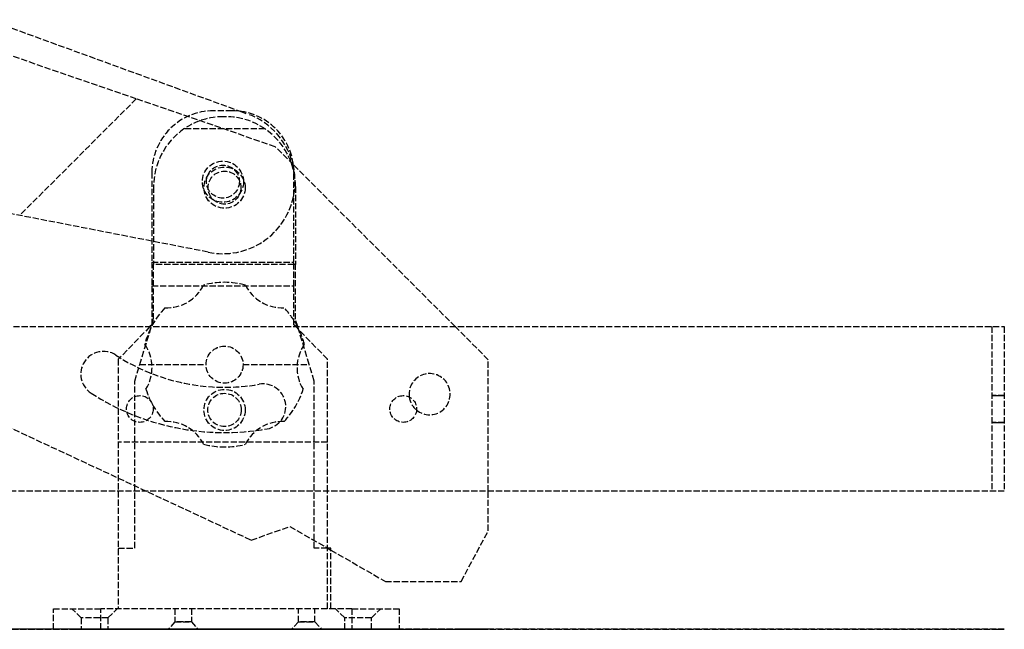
# Model space of a CAD drawing. Header units: millimetres. Extents: x -225 to 321, y -321 to 225.
# Tile 14 of 14: x 82 to 321, y 0 to 148. Entities that reach past the tile are written whole.
import ezdxf

# ---------------------------------------------------------------- set-up
doc = ezdxf.new("R2010")
doc.units = ezdxf.units.MM
doc.header["$LTSCALE"] = 10
doc.linetypes.add('ALLCAD_Strich', pattern=[0.2, 0.15, -0.05])
doc.layers.add('BESCH_KONT_sich_schn_ansi_2d', color=40, linetype='Continuous')
doc.layers.add('BESCH_KONT_sich_schn_grun_2d', color=10, linetype='Continuous')

msp = doc.modelspace()

# ---------------------------------------------------------------- linework, layer by layer
at = {"layer": 'BESCH_KONT_sich_schn_ansi_2d', "linetype": 'ALLCAD_Strich'}
for p, q in [((321.48, 0, 660), (-33.52, 0, 660)), ((-33.52, 0, 657.5), (318.48, 0, 657.5)), ((138.56, 0, 10.1), (-11.63, 0, 10.1)), ((128.09, 0, 603.8), (35.74, 0, 603.8)), ((46.4, 0, 23.1), (138.56, 0, 23.1)), ((110.62, 0, 23.1), (58.11, 0, 36.1)), ((128.09, 0, 615.8), (74.76, 0, 615.8)), ((97.15, 0, 10.1), (97.15, 0, 23.1)), ((99.66, 0, 10.1), (99.66, 0, 23.1)), ((102, 0, 628.5), (163, 0, 628.5)), ((102, 0, 651.5), (163, 0, 651.5)), ((102, 0, 61.5), (163, 0, 61.5)), ((102, 0, 38.5), (163, 0, 38.5)), ((105.65, 0, 10.1), (105.65, 0, 23.1)), ((106.26, 0, 623), (157.06, 0, 623)), ((106.26, 0, 628.5), (106.26, 0, 623)), ((106.26, 0, 61.5), (106.26, 0, 61.54)), ((106.26, 0, 61.54), (110.27, 0, 61.54)), ((157.06, 0, 651), (106.26, 0, 651)), ((157.06, 0, 647.56), (106.26, 0, 647.56)), ((106.26, 0, 629), (106.26, 0, 628.5)), ((106.26, 0, 651), (106.26, 0, 629)), ((106.26, 0, 629), (157.06, 0, 629)), ((114.42, 0, 644.88), (106.26, 0, 645.67)), ((106.26, 0, 61.5), (106.26, 0, 38.5)), ((157.86, 0, 38.5), (106.26, 0, 38.5)), ((108.23, 0, 657.5), (108.23, 0, 660)), ((110.27, 0, 61.54), (110.27, 0, 61.62)), ((110.27, 0, 61.62), (153.85, 0, 61.62)), ((110.27, 0, 38.5), (110.27, 0, 61.54)), ((110.27, 0, 61.11), (111.48, 0, 60.97)), ((111.48, 0, 60.97), (114.82, 0, 60.1)), ((111.48, 0, 60.97), (127.56, 0, 60.97)), ((112.68, 0, 73.25), (112.97, 0, 73.25)), ((112.68, 0, 68.25), (112.68, 0, 73.25)), ((112.97, 0, 68.25), (112.68, 0, 68.25)), ((112.97, 0, 73.25), (112.97, 0, 68.25)), ((117.59, 0, 73.25), (112.97, 0, 73.25)), ((112.97, 0, 68.25), (117.59, 0, 68.25)), ((114.42, 0, 623), (114.42, 0, 644.88)), ((114.42, 0, 644), (148.9, 0, 644)), ((114.45, 0, 73.25), (114.45, 0, 68.25)), ((114.73, 0, 657.5), (114.73, 0, 660)), ((149.3, 0, 59.04), (114.82, 0, 59.04)), ((114.82, 0, 60.1), (114.82, 0, 38.5)), ((117.59, 0, 68.25), (117.59, 0, 73.25)), ((126.99, 0, 68.25), (117.59, 0, 68.25)), ((117.59, 0, 73.25), (126.99, 0, 73.25)), ((141.92, 0, 54.32), (122.2, 0, 54.32)), ((126.66, 0, 603.8), (126.66, 0, 615.8)), ((126.99, 0, 73.25), (126.99, 0, 68.25)), ((137.13, 0, 73.25), (126.99, 0, 73.25)), ((126.99, 0, 68.25), (137.13, 0, 68.25)), ((137.06, 0, 38), (127.06, 0, 38)), ((127.06, 0, 38), (127.06, 0, 23.1)), ((127.06, 0, 10.1), (127.06, 0, 23.1)), ((127.06, 0, 16.5), (137.06, 0, 16.5)), ((127.06, 0, 23.1), (127.06, 0, 16.5)), ((127.56, 0, 68.25), (127.56, 0, 61.62)), ((127.56, 0, 38.5), (127.56, 0, 38)), ((127.56, 0, 32.25), (136.56, 0, 32.25)), ((127.56, 0, 61.62), (127.56, 0, 60.97)), ((127.56, 0, 38.5), (127.56, 0, 38.5)), ((127.56, 0, 38), (127.56, 0, 32.25)), ((127.66, 0, 588.5), (135.66, 0, 588.5)), ((127.66, 0, 623), (127.66, 0, 615.8)), ((127.66, 0, 603.8), (127.66, 0, 588.5)), ((127.66, 0, 615.8), (127.66, 0, 603.8)), ((128.01, 0, 7), (136.11, 0, 7)), ((128.01, 0, 7), (128.01, 0, 10.1)), ((128.01, 0, 10.1), (128.01, 0, 16.5)), ((128.06, 0, 10), (136.06, 0, 10)), ((128.06, 0, 38.5), (128.06, 0, 10)), ((128.09, 0, 615.8), (128.09, 0, 615.8)), ((128.09, 0, 615.8), (149.19, 0, 615.8)), ((128.09, 0, 603.8), (149.19, 0, 603.8)), ((128.09, 0, 603.8), (128.09, 0, 603.8)), ((128.09, 0, 615.8), (128.09, 0, 603.8)), ((128.09, 0, 615.8), (128.09, 0, 603.8)), ((129.42, 0, 638.11), (129.42, 0, 623)), ((133.9, 0, 638.11), (129.42, 0, 638.11)), ((131.82, 0, 53.84), (131.82, 0, 38.5)), ((132.3, 0, 53.84), (131.82, 0, 53.84)), ((132.3, 0, 53.84), (132.3, 0, 38.5)), ((133.9, 0, 623), (133.9, 0, 638.11)), ((135.66, 0, 623), (135.66, 0, 615.8)), ((135.66, 0, 603.8), (135.66, 0, 588.5)), ((135.66, 0, 615.8), (135.66, 0, 603.8)), ((136.06, 0, 38.5), (136.06, 0, 10)), ((136.11, 0, 7), (136.11, 0, 10.1)), ((136.11, 0, 10.1), (136.11, 0, 16.5)), ((136.56, 0, 68.25), (136.56, 0, 61.62)), ((136.56, 0, 38.5), (136.56, 0, 38)), ((136.56, 0, 60.97), (152.64, 0, 60.97)), ((136.56, 0, 61.62), (136.56, 0, 60.97)), ((136.56, 0, 38.5), (136.56, 0, 38.5)), ((136.56, 0, 38), (136.56, 0, 32.25)), ((136.66, 0, 603.8), (136.66, 0, 615.8)), ((137.06, 0, 38), (137.06, 0, 23.1)), ((137.06, 0, 10.1), (137.06, 0, 23.1)), ((137.06, 0, 23.1), (137.06, 0, 16.5)), ((137.13, 0, 73.25), (146.53, 0, 73.25)), ((137.13, 0, 68.25), (137.13, 0, 73.25)), ((146.53, 0, 68.25), (137.13, 0, 68.25)), ((137.61, 0, 615.8), (137.61, 0, 603.8)), ((137.61, 0, 615.8), (137.61, 0, 603.8)), ((138.56, 0, 23.1), (147.91, 0, 23.1)), ((138.56, 0, 10.1), (138.56, 0, 23.1)), ((147.91, 0, 10.1), (138.56, 0, 10.1)), ((140.48, 0, 10.1), (140.48, 0, 23.1)), ((142.39, 0, 10.1), (142.39, 0, 23.1)), ((144.4, 0, 10.1), (144.4, 0, 23.1)), ((146.53, 0, 73.25), (146.53, 0, 68.25)), ((151.15, 0, 73.25), (146.53, 0, 73.25)), ((146.53, 0, 68.25), (151.15, 0, 68.25)), ((146.94, 0, 10.1), (146.94, 0, 23.1)), ((147.91, 0, 23.1), (171.14, 0, 23.1)), ((147.91, 0, 23.1), (147.91, 0, 10.1)), ((171.14, 0, 10.1), (147.91, 0, 10.1)), ((148.9, 0, 623), (148.9, 0, 644.88)), ((157.06, 0, 645.67), (148.9, 0, 644.88)), ((149.19, 0, 603.8), (149.19, 0, 615.8)), ((152.64, 0, 60.97), (149.3, 0, 60.1)), ((149.3, 0, 60.1), (149.3, 0, 38.5)), ((149.67, 0, 68.25), (149.67, 0, 73.25)), ((151.15, 0, 68.25), (151.15, 0, 73.25)), ((151.44, 0, 68.25), (151.15, 0, 68.25)), ((151.15, 0, 73.25), (151.44, 0, 73.25)), ((151.44, 0, 73.25), (151.44, 0, 68.25)), ((153.85, 0, 61.11), (152.64, 0, 60.97)), ((157.86, 0, 61.54), (153.85, 0, 61.54)), ((153.85, 0, 61.54), (153.85, 0, 61.62)), ((153.85, 0, 38.5), (153.85, 0, 61.54)), ((157.06, 0, 623), (157.06, 0, 628.5)), ((157.06, 0, 629), (157.06, 0, 651)), ((157.06, 0, 628.5), (157.06, 0, 629)), ((157.86, 0, 61.5), (157.86, 0, 61.54)), ((157.86, 0, 61.5), (157.86, 0, 38.5)), ((171.14, 0, 23.1), (189.55, 0, 23.1)), ((171.14, 0, 23.1), (171.14, 0, 10.1)), ((189.55, 0, 10.1), (171.14, 0, 10.1)), ((172.23, 0, 657.5), (172.23, 0, 660)), ((176.88, 0, 10.1), (176.88, 0, 23.1)), ((178.73, 0, 657.5), (178.73, 0, 660)), ((186.88, 0, 10.1), (186.88, 0, 23.1)), ((189.55, 0, 23.1), (196.14, 0, 23.1)), ((189.55, 0, 23.1), (189.55, 0, 10.1)), ((196.14, 0, 10.1), (189.55, 0, 10.1)), ((196.14, 0, 23.1), (196.14, 0, 10.1)), ((318.48, 0, 657.5), (318.48, 0, 622.5)), ((321.48, 0, 622.5), (318.48, 0, 622.5)), ((318.48, 0, 630), (318.98, 0, 630)), ((321.48, 0, 633.25), (318.48, 0, 633.25)), ((321.48, 0, 641.75), (318.48, 0, 641.75)), ((321.48, 0, 648.25), (318.48, 0, 648.25)), ((318.98, 0, 630), (319.6, 0, 630)), ((319.6, 0, 630), (320.23, 0, 630)), ((320.23, 0, 630), (320.85, 0, 630)), ((320.85, 0, 630), (321.48, 0, 630)), ((321.48, 0, 622.5), (321.48, 0, 660))]:
    msp.add_line(p, q, dxfattribs=at)
at = {"layer": 'BESCH_KONT_sich_schn_ansi_2d', "linetype": 'ALLCAD_Strich', "extrusion": (0, -1, 0)}
for centre in [(100.5, 635), (100.5, 45), (164.5, 635), (164.5, 45)]:
    msp.add_circle(centre, 5.5, dxfattribs=at)
at = {"layer": 'BESCH_KONT_sich_schn_ansi_2d', "linetype": 'ALLCAD_Strich', "extrusion": (0, 1, 0)}
for centre, radius in [((-100.5, 635), 3.25), ((-100.5, 45), 3.25), ((-122, 640), 3.65), ((-122, 50), 3.65), ((-152, 640), 3.65), ((-152, 50), 3.65), ((-164.5, 635), 3.25), ((-164.5, 45), 3.25)]:
    msp.add_circle(centre, radius, dxfattribs=at)
for centre, start, end in [((-102, 640), 0.0001, 90), ((-102, 640), 270, 0), ((-102, 50), 270, 0), ((-102, 50), 0.0001, 90), ((-163, 640), 180, 270), ((-163, 640), 90, 179.9999), ((-163, 50), 180, 270), ((-163, 50), 90, 179.9999)]:
    msp.add_arc(centre, 11.5, start, end, dxfattribs=at)
at = {"layer": 'BESCH_KONT_sich_schn_ansi_2d', "linetype": 'ALLCAD_Strich', "extrusion": (0, -1, 0)}
for centre, major_axis, ratio, start_param, end_param in [((129.42, 0, 640.51), (15, 0), 0.160225, -3.141593, -1.570796), ((131.82, 0, 56.57), (17, 0), 0.160225, 4.111489, 4.712389), ((132.06, 0, 60.97), (-4.5, 0), 0.034595, -3.141192, -0.0004), ((132.06, 0, 60.97), (-4.5, 0), 0.079375, -0.0004, 3.141993), ((133.9, 0, 640.51), (15, 0), 0.160225, -1.570796, 0), ((132.3, 0, 56.33), (17, 0), 0.143379, -0.969896, 0)]:
    msp.add_ellipse(centre, major_axis=major_axis, ratio=ratio, start_param=start_param, end_param=end_param, dxfattribs=at)
at = {"layer": 'BESCH_KONT_sich_schn_ansi_2d', "linetype": 'ALLCAD_Strich', "extrusion": (0, 1, 0)}
for centre, ratio, start_param, end_param in [((131.82, 0, 56.33), 0.143379, -0.969896, 0), ((132.3, 0, 56.57), 0.160225, 4.111489, 4.712389)]:
    msp.add_ellipse(centre, major_axis=(-17, 0), ratio=ratio, start_param=start_param, end_param=end_param, dxfattribs=at)
at = {"layer": 'BESCH_KONT_sich_schn_ansi_2d', "linetype": 'ALLCAD_Strich'}
for points, knots in [([(124, 0, 640), (124, 0, 640.13), (123.99, 0, 640.26), (123.94, 0, 640.51), (123.9, 0, 640.64), (123.8, 0, 640.89), (123.73, 0, 641.01), (123.59, 0, 641.23), (123.5, 0, 641.33), (123.33, 0, 641.5), (123.23, 0, 641.59), (123.01, 0, 641.73), (122.89, 0, 641.8), (122.64, 0, 641.9), (122.51, 0, 641.94), (122.26, 0, 641.99), (122.13, 0, 642), (121.87, 0, 642), (121.74, 0, 641.99), (121.49, 0, 641.94), (121.36, 0, 641.9), (121.11, 0, 641.8), (120.99, 0, 641.73), (120.77, 0, 641.59), (120.67, 0, 641.5), (120.5, 0, 641.33), (120.41, 0, 641.23), (120.27, 0, 641.01), (120.2, 0, 640.89), (120.1, 0, 640.64), (120.06, 0, 640.51), (120.01, 0, 640.26), (120, 0, 640.13), (120, 0, 639.87), (120.01, 0, 639.74), (120.06, 0, 639.49), (120.1, 0, 639.36), (120.2, 0, 639.11), (120.27, 0, 638.99), (120.41, 0, 638.77), (120.5, 0, 638.67), (120.67, 0, 638.5), (120.77, 0, 638.41), (120.99, 0, 638.27), (121.11, 0, 638.2), (121.36, 0, 638.1), (121.49, 0, 638.06), (121.74, 0, 638.01), (121.87, 0, 638), (122.13, 0, 638), (122.26, 0, 638.01), (122.51, 0, 638.06), (122.64, 0, 638.1), (122.89, 0, 638.2), (123.01, 0, 638.27), (123.23, 0, 638.41), (123.33, 0, 638.5), (123.5, 0, 638.67), (123.59, 0, 638.77), (123.73, 0, 638.99), (123.8, 0, 639.11), (123.9, 0, 639.36), (123.94, 0, 639.49), (123.99, 0, 639.74), (124, 0, 639.87), (124, 0, 640)], [0, 0, 0, 0, 0.376688, 0.376688, 0.753376, 0.753376, 1.130064, 1.130064, 1.506752, 1.506752, 1.883439, 1.883439, 2.260126, 2.260126, 2.636814, 2.636814, 3.013501, 3.013501, 3.390187, 3.390187, 3.766872, 3.766872, 4.143558, 4.143558, 4.520244, 4.520244, 4.896929, 4.896929, 5.273615, 5.273615, 5.6503, 5.6503, 6.026985, 6.026985, 6.40367, 6.40367, 6.780356, 6.780356, 7.157041, 7.157041, 7.533726, 7.533726, 7.910413, 7.910413, 8.287099, 8.287099, 8.663785, 8.663785, 9.040471, 9.040471, 9.417159, 9.417159, 9.793846, 9.793846, 10.170534, 10.170534, 10.547221, 10.547221, 10.92391, 10.92391, 11.300598, 11.300598, 11.677286, 11.677286, 12.053974, 12.053974, 12.053974, 12.053974]), ([(124, 0, 50), (124, 0, 50.13), (123.99, 0, 50.26), (123.94, 0, 50.51), (123.9, 0, 50.64), (123.8, 0, 50.89), (123.73, 0, 51.01), (123.59, 0, 51.23), (123.5, 0, 51.33), (123.33, 0, 51.5), (123.23, 0, 51.59), (123.01, 0, 51.73), (122.89, 0, 51.8), (122.64, 0, 51.9), (122.51, 0, 51.94), (122.26, 0, 51.99), (122.13, 0, 52), (121.87, 0, 52), (121.74, 0, 51.99), (121.49, 0, 51.94), (121.36, 0, 51.9), (121.11, 0, 51.8), (120.99, 0, 51.73), (120.77, 0, 51.59), (120.67, 0, 51.5), (120.5, 0, 51.33), (120.41, 0, 51.23), (120.27, 0, 51.01), (120.2, 0, 50.89), (120.1, 0, 50.64), (120.06, 0, 50.51), (120.01, 0, 50.26), (120, 0, 50.13), (120, 0, 49.87), (120.01, 0, 49.74), (120.06, 0, 49.49), (120.1, 0, 49.36), (120.2, 0, 49.11), (120.27, 0, 48.99), (120.41, 0, 48.77), (120.5, 0, 48.67), (120.67, 0, 48.5), (120.77, 0, 48.41), (120.99, 0, 48.27), (121.11, 0, 48.2), (121.36, 0, 48.1), (121.49, 0, 48.06), (121.74, 0, 48.01), (121.87, 0, 48), (122.13, 0, 48), (122.26, 0, 48.01), (122.51, 0, 48.06), (122.64, 0, 48.1), (122.89, 0, 48.2), (123.01, 0, 48.27), (123.23, 0, 48.41), (123.33, 0, 48.5), (123.5, 0, 48.67), (123.59, 0, 48.77), (123.73, 0, 48.99), (123.8, 0, 49.11), (123.9, 0, 49.36), (123.94, 0, 49.49), (123.99, 0, 49.74), (124, 0, 49.87), (124, 0, 50)], [0, 0, 0, 0, 0.376688, 0.376688, 0.753376, 0.753376, 1.130064, 1.130064, 1.506752, 1.506752, 1.883439, 1.883439, 2.260126, 2.260126, 2.636814, 2.636814, 3.013501, 3.013501, 3.390187, 3.390187, 3.766872, 3.766872, 4.143558, 4.143558, 4.520244, 4.520244, 4.896929, 4.896929, 5.273615, 5.273615, 5.6503, 5.6503, 6.026985, 6.026985, 6.40367, 6.40367, 6.780356, 6.780356, 7.157041, 7.157041, 7.533726, 7.533726, 7.910413, 7.910413, 8.287099, 8.287099, 8.663785, 8.663785, 9.040471, 9.040471, 9.417159, 9.417159, 9.793846, 9.793846, 10.170534, 10.170534, 10.547221, 10.547221, 10.92391, 10.92391, 11.300598, 11.300598, 11.677286, 11.677286, 12.053974, 12.053974, 12.053974, 12.053974]), ([(150, 0, 640), (150, 0, 639.87), (150.01, 0, 639.74), (150.06, 0, 639.49), (150.1, 0, 639.36), (150.2, 0, 639.11), (150.27, 0, 638.99), (150.41, 0, 638.77), (150.5, 0, 638.67), (150.67, 0, 638.5), (150.77, 0, 638.41), (150.99, 0, 638.27), (151.11, 0, 638.2), (151.36, 0, 638.1), (151.49, 0, 638.06), (151.74, 0, 638.01), (151.87, 0, 638), (152.13, 0, 638), (152.26, 0, 638.01), (152.51, 0, 638.06), (152.64, 0, 638.1), (152.89, 0, 638.2), (153.01, 0, 638.27), (153.23, 0, 638.41), (153.33, 0, 638.5), (153.5, 0, 638.67), (153.59, 0, 638.77), (153.73, 0, 638.99), (153.8, 0, 639.11), (153.9, 0, 639.36), (153.94, 0, 639.49), (153.99, 0, 639.74), (154, 0, 639.87), (154, 0, 640.13), (153.99, 0, 640.26), (153.94, 0, 640.51), (153.9, 0, 640.64), (153.8, 0, 640.89), (153.73, 0, 641.01), (153.59, 0, 641.23), (153.5, 0, 641.33), (153.33, 0, 641.5), (153.23, 0, 641.59), (153.01, 0, 641.73), (152.89, 0, 641.8), (152.64, 0, 641.9), (152.51, 0, 641.94), (152.26, 0, 641.99), (152.13, 0, 642), (151.87, 0, 642), (151.74, 0, 641.99), (151.49, 0, 641.94), (151.36, 0, 641.9), (151.11, 0, 641.8), (150.99, 0, 641.73), (150.77, 0, 641.59), (150.67, 0, 641.5), (150.5, 0, 641.33), (150.41, 0, 641.23), (150.27, 0, 641.01), (150.2, 0, 640.89), (150.1, 0, 640.64), (150.06, 0, 640.51), (150.01, 0, 640.26), (150, 0, 640.13), (150, 0, 640)], [0, 0, 0, 0, 0.376687, 0.376687, 0.753373, 0.753373, 1.13006, 1.13006, 1.506747, 1.506747, 1.883433, 1.883433, 2.26012, 2.26012, 2.636807, 2.636807, 3.013494, 3.013494, 3.39018, 3.39018, 3.766867, 3.766867, 4.143554, 4.143554, 4.52024, 4.52024, 4.896927, 4.896927, 5.273614, 5.273614, 5.6503, 5.6503, 6.026987, 6.026987, 6.403674, 6.403674, 6.780361, 6.780361, 7.157047, 7.157047, 7.533734, 7.533734, 7.910421, 7.910421, 8.287107, 8.287107, 8.663794, 8.663794, 9.040481, 9.040481, 9.417167, 9.417167, 9.793854, 9.793854, 10.170541, 10.170541, 10.547228, 10.547228, 10.923914, 10.923914, 11.300601, 11.300601, 11.677288, 11.677288, 12.053974, 12.053974, 12.053974, 12.053974]), ([(150, 0, 50), (150, 0, 49.87), (150.01, 0, 49.74), (150.06, 0, 49.49), (150.1, 0, 49.36), (150.2, 0, 49.11), (150.27, 0, 48.99), (150.41, 0, 48.77), (150.5, 0, 48.67), (150.67, 0, 48.5), (150.77, 0, 48.41), (150.99, 0, 48.27), (151.11, 0, 48.2), (151.36, 0, 48.1), (151.49, 0, 48.06), (151.74, 0, 48.01), (151.87, 0, 48), (152.13, 0, 48), (152.26, 0, 48.01), (152.51, 0, 48.06), (152.64, 0, 48.1), (152.89, 0, 48.2), (153.01, 0, 48.27), (153.23, 0, 48.41), (153.33, 0, 48.5), (153.5, 0, 48.67), (153.59, 0, 48.77), (153.73, 0, 48.99), (153.8, 0, 49.11), (153.9, 0, 49.36), (153.94, 0, 49.49), (153.99, 0, 49.74), (154, 0, 49.87), (154, 0, 50.13), (153.99, 0, 50.26), (153.94, 0, 50.51), (153.9, 0, 50.64), (153.8, 0, 50.89), (153.73, 0, 51.01), (153.59, 0, 51.23), (153.5, 0, 51.33), (153.33, 0, 51.5), (153.23, 0, 51.59), (153.01, 0, 51.73), (152.89, 0, 51.8), (152.64, 0, 51.9), (152.51, 0, 51.94), (152.26, 0, 51.99), (152.13, 0, 52), (151.87, 0, 52), (151.74, 0, 51.99), (151.49, 0, 51.94), (151.36, 0, 51.9), (151.11, 0, 51.8), (150.99, 0, 51.73), (150.77, 0, 51.59), (150.67, 0, 51.5), (150.5, 0, 51.33), (150.41, 0, 51.23), (150.27, 0, 51.01), (150.2, 0, 50.89), (150.1, 0, 50.64), (150.06, 0, 50.51), (150.01, 0, 50.26), (150, 0, 50.13), (150, 0, 50)], [0, 0, 0, 0, 0.376687, 0.376687, 0.753373, 0.753373, 1.13006, 1.13006, 1.506747, 1.506747, 1.883433, 1.883433, 2.26012, 2.26012, 2.636807, 2.636807, 3.013494, 3.013494, 3.39018, 3.39018, 3.766867, 3.766867, 4.143554, 4.143554, 4.52024, 4.52024, 4.896927, 4.896927, 5.273614, 5.273614, 5.6503, 5.6503, 6.026987, 6.026987, 6.403674, 6.403674, 6.780361, 6.780361, 7.157047, 7.157047, 7.533734, 7.533734, 7.910421, 7.910421, 8.287107, 8.287107, 8.663794, 8.663794, 9.040481, 9.040481, 9.417167, 9.417167, 9.793854, 9.793854, 10.170541, 10.170541, 10.547228, 10.547228, 10.923914, 10.923914, 11.300601, 11.300601, 11.677288, 11.677288, 12.053974, 12.053974, 12.053974, 12.053974])]:
    msp.add_open_spline(points, degree=3, knots=knots, dxfattribs=at)
at = {"layer": 'BESCH_KONT_sich_schn_grun_2d', "linetype": 'ALLCAD_Strich'}
for p, q in [((110.62, 128.86), (58.11, 146.94)), ((74.76, 148.09), (135.86, 125.85)), ((110.62, 128.86), (82.3, 100.55)), ((144.4, 117.23), (110.62, 128.86)), ((133.9, 125.98), (129.42, 125.98)), ((132.3, 124.53), (131.82, 124.53)), ((135.86, 125.85), (137.61, 125.22)), ((137.61, 125.22), (137.61, 125.22)), ((141.92, 121.56), (122.2, 121.56)), ((148.79, 112.84), (144.4, 117.23)), ((188.11, 73.52), (148.79, 112.84)), ((114.42, 110.98), (114.42, 89.22)), ((148.9, 89.22), (148.9, 110.98)), ((114.82, 107.53), (114.82, 88.59)), ((149.3, 107.53), (149.3, 88.59)), ((114.42, 94.29), (74.76, 102.02)), ((128.09, 91.62), (114.42, 94.29)), ((128.09, 91.62), (128.09, 91.62)), ((114.42, 89.22), (114.42, 83.42)), ((114.42, 89.22), (148.9, 89.22)), ((148.9, 88.59), (114.82, 88.59)), ((114.82, 75.32), (114.82, 88.59)), ((148.9, 83.42), (148.9, 89.22)), ((149.3, 88.59), (148.9, 88.59)), ((149.3, 75.32), (149.3, 88.59)), ((114.42, 83.42), (114.42, 74)), ((114.42, 83.42), (148.9, 83.42)), ((148.9, 74), (148.9, 83.42)), ((111.48, 64.29), (114.82, 75.32)), ((149.85, 73.52), (149.3, 75.32)), ((-45.24, 73.52), (321.48, 73.52)), ((113.95, 73.52), (106.26, 65.61)), ((114.42, 74), (113.95, 73.52)), ((149.37, 73.52), (148.9, 74)), ((157.06, 65.61), (149.37, 73.52)), ((152.64, 64.29), (149.85, 73.52)), ((196.14, 65.49), (188.11, 73.52)), ((318.48, 73.52), (318.48, 33.52)), ((321.48, 73.52), (321.48, 33.52)), ((46.4, 64.65), (138.56, 21.67)), ((106.26, 65.61), (106.26, 45.5)), ((157.06, 45.5), (157.06, 65.61)), ((196.14, 33.52), (196.14, 65.49)), ((110.27, 60.29), (111.48, 64.29)), ((111.48, 64.29), (127.56, 64.29)), ((136.56, 64.29), (152.64, 64.29)), ((153.85, 60.29), (152.64, 64.29)), ((110.27, 45.5), (110.27, 60.29)), ((153.85, 45.5), (153.85, 60.29)), ((318.48, 56.77), (318.98, 56.77)), ((321.48, 56.77), (318.48, 56.77)), ((318.98, 56.77), (319.6, 56.77)), ((319.6, 56.77), (320.23, 56.77)), ((320.23, 56.77), (320.85, 56.77)), ((320.85, 56.77), (321.48, 56.77)), ((318.48, 50.27), (318.98, 50.27)), ((321.48, 50.27), (318.48, 50.27)), ((318.98, 50.27), (319.6, 50.27)), ((319.6, 50.27), (320.23, 50.27)), ((320.23, 50.27), (320.85, 50.27)), ((320.85, 50.27), (321.48, 50.27)), ((157.06, 45.5), (106.26, 45.5)), ((106.26, 45.5), (106.26, 33.52)), ((110.27, 19.73), (110.27, 45.5)), ((153.85, 19.73), (153.85, 45.5)), ((157.06, 33.52), (157.06, 45.5)), ((321.48, 33.52), (-33.52, 33.52)), ((106.26, 33.52), (106.26, 5)), ((157.06, 5), (157.06, 33.52)), ((196.14, 23.96), (196.14, 33.52)), ((138.56, 21.67), (147.91, 24.98)), ((147.91, 24.98), (157.86, 19.26)), ((189.55, 11.63), (196.14, 23.96)), ((106.26, 19.73), (110.27, 19.73)), ((157.06, 19.73), (153.85, 19.73)), ((157.86, 19.73), (157.06, 19.73)), ((157.86, 5), (157.86, 19.73)), ((157.86, 19.26), (171.14, 11.63)), ((171.14, 11.63), (189.55, 11.63)), ((90.5, 5), (102, 5)), ((90.5, 0), (90.5, 5)), ((97.25, 2.75), (95, 5)), ((102, 0), (102, 5)), ((163, 5), (102, 5)), ((103.75, 2.75), (106, 5)), ((120, 5), (120, 1.81)), ((124, 5), (124, 1.81)), ((150, 1.81), (150, 5)), ((154, 1.81), (154, 5)), ((161.25, 2.75), (159, 5)), ((163, 5), (174.5, 5)), ((163, 5), (163, 0)), ((167.75, 2.75), (170, 5)), ((174.5, 5), (174.5, 0)), ((103.75, 2.75), (97.25, 2.75)), ((97.25, 2.75), (97.25, 0)), ((103.75, 2.75), (103.75, 0)), ((167.75, 2.75), (161.25, 2.75)), ((161.25, 0), (161.25, 2.75)), ((167.75, 0), (167.75, 2.75)), ((102, 0), (90.5, 0)), ((102, 0), (163, 0)), ((120, 1.81), (118.35, 0)), ((124, 1.81), (125.65, 0)), ((150, 1.81), (148.35, 0)), ((154, 1.81), (155.65, 0)), ((174.5, 0), (163, 0))]:
    msp.add_line(p, q, dxfattribs=at)
for centre, radius in [((131.66, 108.74), 5), ((131.66, 108.75), 4), ((132.06, 107.29), 5), ((132.06, 107.29), 4), ((132.06, 64.29), 4.5), ((132.06, 53.29), 5), ((111.48, 53.52), 3.25), ((132.06, 53.29), 4.05), ((175.48, 53.52), 3.25)]:
    msp.add_circle(centre, radius, dxfattribs=at)
for centre, radius, start, end in [((129.42, 110.98), 15, 90, 180), ((131.82, 107.53), 17, 90, 124.429), ((132.3, 107.53), 17, 55.571, 90), ((133.9, 110.98), 15, 0, 90), ((131.69, 108.75), 17.5, 11.064, 70.2299), ((131.82, 107.53), 17, 124.429, 180), ((132.3, 107.53), 17, 7.5591, 55.571), ((131.69, 108.75), 17.5, 349.6841, 11.064), ((132.3, 107.53), 17, 0, 7.5591), ((131.69, 108.75), 17.5, 258.1397, 349.6841), ((132.06, 64.29), 20, 75.3114, 104.6886), ((118.03, 88.09), 10, 267.4632, 333.5616), ((146.09, 88.09), 10, 206.4384, 272.5368), ((132.06, 64.29), 20, 136.3362, 165.7135), ((132.06, 64.29), 20, 32.6329, 43.6638), ((132.06, 64.29), 20, 27.4983, 32.6329), ((132.06, 64.29), 20, 14.2865, 27.4983), ((102.65, 62.01), 5.5, 57, 237), ((104.45, 63.55), 10, 328.4881, 34.5865), ((159.67, 63.55), 10, 145.4135, 211.5119), ((132.06, 107.29), 48.5, 237, 280), ((181.88, 57.12), 5, 230.7525, 180), ((132.06, 64.29), 20, 197.361, 223.6638), ((141.44, 54.11), 5.5, 280, 100), ((132.06, 64.29), 20, 316.3362, 342.639), ((132.06, 107.29), 59.5, 237, 280), ((181.88, 57.12), 5, 180, 187.9495), ((181.88, 57.12), 5, 187.9495, 230.7525), ((118.03, 40.49), 10, 26.4384, 92.5368), ((146.09, 40.49), 10, 87.4632, 153.5616), ((132.06, 64.29), 20, 255.3114, 284.6886)]:
    msp.add_arc(centre, radius, start, end, dxfattribs=at)
for points, knots in [([(124, 1.81), (124, 1.81), (123.99, 1.81), (123.94, 1.81), (123.9, 1.81), (123.8, 1.81), (123.73, 1.81), (123.59, 1.81), (123.5, 1.81), (123.33, 1.81), (123.23, 1.81), (123.01, 1.81), (122.89, 1.81), (122.64, 1.81), (122.51, 1.81), (122.26, 1.81), (122.13, 1.81), (121.87, 1.81), (121.74, 1.81), (121.49, 1.81), (121.36, 1.81), (121.11, 1.81), (120.99, 1.81), (120.77, 1.81), (120.67, 1.81), (120.5, 1.81), (120.41, 1.81), (120.27, 1.81), (120.2, 1.81), (120.1, 1.81), (120.06, 1.81), (120.01, 1.81), (120, 1.81), (120, 1.81), (120.01, 1.81), (120.06, 1.81), (120.1, 1.81), (120.2, 1.81), (120.27, 1.81), (120.41, 1.81), (120.5, 1.81), (120.67, 1.81), (120.77, 1.81), (120.99, 1.81), (121.11, 1.81), (121.36, 1.81), (121.49, 1.81), (121.74, 1.81), (121.87, 1.81), (122.13, 1.81), (122.26, 1.81), (122.51, 1.81), (122.64, 1.81), (122.89, 1.81), (123.01, 1.81), (123.23, 1.81), (123.33, 1.81), (123.5, 1.81), (123.59, 1.81), (123.73, 1.81), (123.8, 1.81), (123.9, 1.81), (123.94, 1.81), (123.99, 1.81), (124, 1.81), (124, 1.81)], [0, 0, 0, 0, 0.376688, 0.376688, 0.753376, 0.753376, 1.130064, 1.130064, 1.506752, 1.506752, 1.883439, 1.883439, 2.260126, 2.260126, 2.636814, 2.636814, 3.013501, 3.013501, 3.390187, 3.390187, 3.766872, 3.766872, 4.143558, 4.143558, 4.520244, 4.520244, 4.896929, 4.896929, 5.273615, 5.273615, 5.6503, 5.6503, 6.026985, 6.026985, 6.40367, 6.40367, 6.780356, 6.780356, 7.157041, 7.157041, 7.533726, 7.533726, 7.910413, 7.910413, 8.287099, 8.287099, 8.663785, 8.663785, 9.040471, 9.040471, 9.417159, 9.417159, 9.793846, 9.793846, 10.170534, 10.170534, 10.547221, 10.547221, 10.92391, 10.92391, 11.300598, 11.300598, 11.677286, 11.677286, 12.053974, 12.053974, 12.053974, 12.053974]), ([(150, 1.81), (150, 1.81), (150.01, 1.81), (150.06, 1.81), (150.1, 1.81), (150.2, 1.81), (150.27, 1.81), (150.41, 1.81), (150.5, 1.81), (150.67, 1.81), (150.77, 1.81), (150.99, 1.81), (151.11, 1.81), (151.36, 1.81), (151.49, 1.81), (151.74, 1.81), (151.87, 1.81), (152.13, 1.81), (152.26, 1.81), (152.51, 1.81), (152.64, 1.81), (152.89, 1.81), (153.01, 1.81), (153.23, 1.81), (153.33, 1.81), (153.5, 1.81), (153.59, 1.81), (153.73, 1.81), (153.8, 1.81), (153.9, 1.81), (153.94, 1.81), (153.99, 1.81), (154, 1.81), (154, 1.81), (153.99, 1.81), (153.94, 1.81), (153.9, 1.81), (153.8, 1.81), (153.73, 1.81), (153.59, 1.81), (153.5, 1.81), (153.33, 1.81), (153.23, 1.81), (153.01, 1.81), (152.89, 1.81), (152.64, 1.81), (152.51, 1.81), (152.26, 1.81), (152.13, 1.81), (151.87, 1.81), (151.74, 1.81), (151.49, 1.81), (151.36, 1.81), (151.11, 1.81), (150.99, 1.81), (150.77, 1.81), (150.67, 1.81), (150.5, 1.81), (150.41, 1.81), (150.27, 1.81), (150.2, 1.81), (150.1, 1.81), (150.06, 1.81), (150.01, 1.81), (150, 1.81), (150, 1.81)], [0, 0, 0, 0, 0.376687, 0.376687, 0.753373, 0.753373, 1.13006, 1.13006, 1.506747, 1.506747, 1.883433, 1.883433, 2.26012, 2.26012, 2.636807, 2.636807, 3.013494, 3.013494, 3.39018, 3.39018, 3.766867, 3.766867, 4.143554, 4.143554, 4.52024, 4.52024, 4.896927, 4.896927, 5.273614, 5.273614, 5.6503, 5.6503, 6.026987, 6.026987, 6.403674, 6.403674, 6.780361, 6.780361, 7.157047, 7.157047, 7.533734, 7.533734, 7.910421, 7.910421, 8.287107, 8.287107, 8.663794, 8.663794, 9.040481, 9.040481, 9.417167, 9.417167, 9.793854, 9.793854, 10.170541, 10.170541, 10.547228, 10.547228, 10.923914, 10.923914, 11.300601, 11.300601, 11.677288, 11.677288, 12.053974, 12.053974, 12.053974, 12.053974])]:
    msp.add_open_spline(points, degree=3, knots=knots, dxfattribs=at)

doc.saveas('drawing.dxf')
